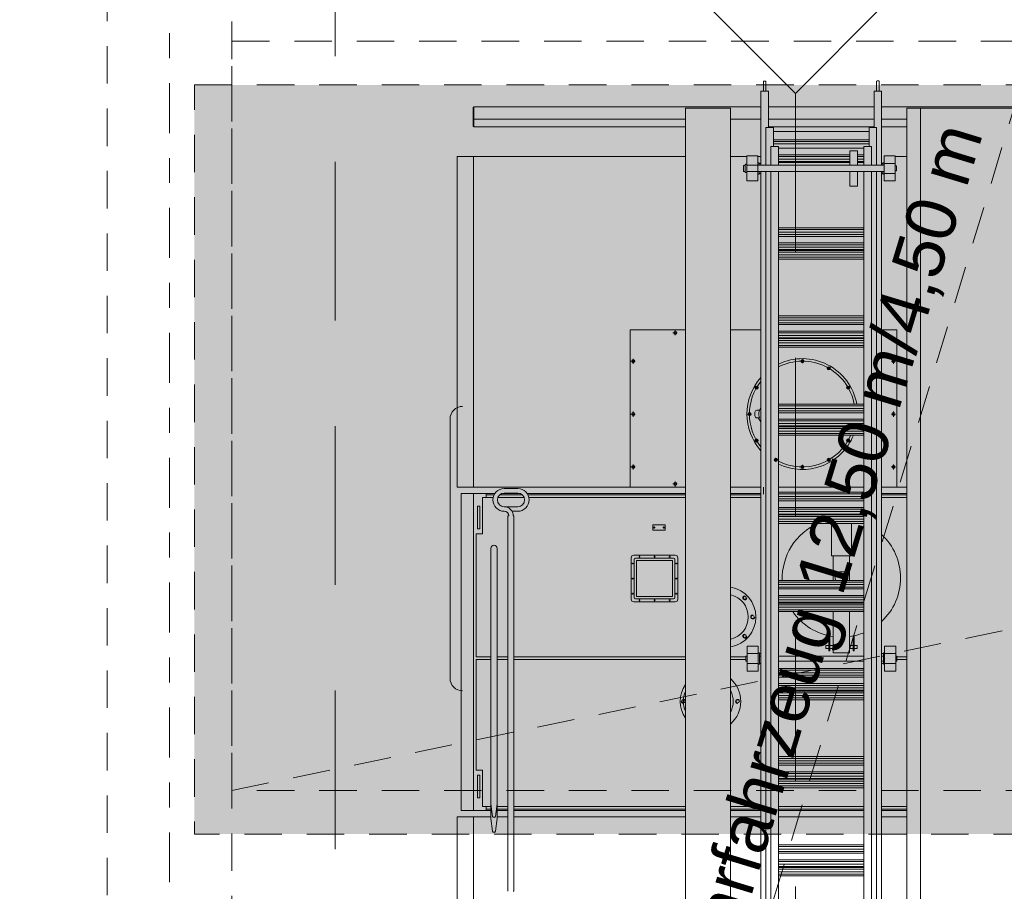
# Model space of a CAD drawing. Header units: metres. Extents: x -167 to 262, y -186 to 508.
# Tile 87 of 207: x 22.15 to 26.09, y 34.36 to 37.85. Entities that reach past the tile are written whole.
import ezdxf
from ezdxf.enums import TextEntityAlignment as Align

# ---------------------------------------------------------------- set-up
doc = ezdxf.new("R2010")
doc.units = ezdxf.units.M
doc.header["$MEASUREMENT"] = 0
for name, pattern in [('Raster', [0.4, 0.2, -0.1, 0, -0.1]), ('Strichlinie eng', [0.23, 0.15, -0.08]), ('Strichlinie weit', [1.058333, 0.635, -0.423333]), ('Untersicht', [0.2, 0.15, -0.05]), ('Öffnungslinie Tür Fenster', [0.23, 0.15, -0.08])]:
    doc.linetypes.add(name, pattern=pattern)
for name, color, linetype in [('30 Dachaufbau', 7, 'Continuous'), ('30 Dachfenster', 7, 'Continuous'), ('60 Auffüllung', 7, 'Continuous'), ('70 Kanal', 7, 'Continuous'), ('80 Raum', 7, 'Continuous'), ('90 Achsraster', 7, 'Continuous'), ('94 Genehmigungsplanung Bemaßung', 7, 'Continuous')]:
    doc.layers.add(name, color=color, linetype=linetype)
doc.styles.add('ERSTELLTER_STIL_1', font='arial.ttf')
doc.styles.add('ERSTELLTER_STIL_2', font='arial.ttf')
doc.dimstyles.new('ERSTELLTER_STIL__1', dxfattribs={"dimtxt": 0.25, "dimasz": 0.19, "dimexe": 0.18, "dimexo": 0.1, "dimgap": 0, "dimtad": 1, "dimtih": 1, "dimtoh": 1, "dimzin": 0, "dimdsep": 46, "dimtxsty": 'ERSTELLTER_STIL_1', "dimblk": 'ARROWHEAD_6', "dimblk1": 'ARROWHEAD_6', "dimblk2": 'ARROWHEAD_6', "dimcen": 0.09, "dimclrd": 7, "dimclre": 7, "dimclrt": 7, "dimazin": 0, "dimtfac": 1, "dimtdec": 4, "dimtmove": 0, "dimatfit": 3, "dimfxl": 1, "dimtolj": 1, "dimtzin": 0, "dimarcsym": 0})
doc.dimstyles.new('ERSTELLTER_STIL__2', dxfattribs={"dimtxt": 0.25, "dimasz": 0.19, "dimexe": 0.18, "dimexo": 0.1, "dimgap": 0, "dimtad": 1, "dimzin": 0, "dimdsep": 46, "dimtxsty": 'ERSTELLTER_STIL_1', "dimblk": 'ARROWHEAD_6', "dimblk1": 'ARROWHEAD_6', "dimblk2": 'ARROWHEAD_6', "dimcen": 0.09, "dimclrd": 7, "dimclre": 7, "dimclrt": 7, "dimazin": 0, "dimtfac": 1, "dimtdec": 4, "dimtmove": 0, "dimatfit": 3, "dimfxl": 1, "dimtolj": 1, "dimtzin": 0, "dimarcsym": 0})

# ---------------------------------------------------------------- blocks, each defined once
blk = doc.blocks.new('Standard-Rastermarker_137')
at = {"layer": '90 Achsraster', "color": 14, "linetype": 'Raster', "lineweight": 18, "true_color": 0xa80000}
blk.add_line((1, 0), (24.7309, 0), dxfattribs=at)
at = {"layer": '90 Achsraster', "color": 14, "lineweight": 18, "true_color": 0xa80000, "style": 'ERSTELLTER_STIL_2'}
for tag, p in [('AC_MarkerText_1_0', (-0.5686, -0.0686)), ('AC_MarkerText_1_1', (25.8623, -0.0686))]:
    blk.add_attdef(tag, text='', height=0.3, rotation=90, dxfattribs=at).set_placement(p, align=Align.TOP_CENTER)
blk = doc.blocks.new('*D474', base_point=(27236.1321, 33357.279))
at = {"layer": '94 Genehmigungsplanung Bemaßung', "color": 7, "linetype": 'Continuous', "lineweight": 13}
for p, q in [((17.6611, 45.7456), (17.6611, 46.1206)), ((17.7611, 46.0331), (17.5611, 45.8331)), ((38.1011, 46.0331), (37.9011, 45.8331)), ((17.5111, 45.9331), (17.6611, 45.9331)), ((17.6611, 45.9331), (38.0011, 45.9331))]:
    blk.add_line(p, q, dxfattribs=at)
at = {"layer": '94 Genehmigungsplanung Bemaßung', "color": 7, "lineweight": 13, "char_height": 0.25, "attachment_point": 7, "style": 'ERSTELLTER_STIL_1'}
for s, insert in [('\\A1;{\\pql;\\fArial|b0|i0|c0|p0;\\W1.000000;20,34}', (27.2114, 45.9831)), ('\\A1;{\\pql;\\fArial|b0|i0|c0|p0;\\W1.000000;24}', (37.5197, 45.9831))]:
    blk.add_mtext(s, dxfattribs=dict(at, insert=insert))
blk = doc.blocks.new('ARROWHEAD_6')
at = {"color": 0, "linetype": 'Continuous', "lineweight": 0}
for p, q in [((-0.5, -0.5), (0.5, 0.5)), ((0, 0), (-1, 0))]:
    blk.add_line(p, q, dxfattribs=at)
blk = doc.blocks.new('*D475', base_point=(27236.1321, 33357.279))
at = {"layer": '94 Genehmigungsplanung Bemaßung', "color": 7, "linetype": 'Continuous', "lineweight": 13}
for p, q in [((38.0011, 45.7456), (38.0011, 46.1206)), ((38.2411, 45.7456), (38.2411, 46.1206)), ((38.1011, 46.0331), (37.9011, 45.8331)), ((38.3411, 46.0331), (38.1411, 45.8331)), ((17.6611, 45.9331), (38.0011, 45.9331)), ((38.0011, 45.9331), (38.2411, 45.9331))]:
    blk.add_line(p, q, dxfattribs=at)
blk = doc.blocks.new('*D503', base_point=(27236.1321, 33357.279))
at = {"layer": '94 Genehmigungsplanung Bemaßung', "color": 7, "linetype": 'Continuous', "lineweight": 13}
for p, q in [((17.6611, 26.1165), (17.6611, 26.4915)), ((38.0011, 26.1165), (38.0011, 26.4915)), ((17.7611, 26.404), (17.5611, 26.204)), ((38.1011, 26.404), (37.9011, 26.204)), ((17.6611, 26.304), (38.0011, 26.304))]:
    blk.add_line(p, q, dxfattribs=at)
at = {"layer": '94 Genehmigungsplanung Bemaßung', "color": 7, "lineweight": 13, "char_height": 0.25, "attachment_point": 7, "style": 'ERSTELLTER_STIL_1'}
for s, insert in [('\\A1;{\\pql;\\fArial|b0|i0|c0|p0;\\W1.000000;20,34}', (27.2114, 26.354)), ('\\A1;{\\pql;\\fArial|b0|i0|c0|p0;\\W1.000000;24}', (37.5197, 26.354))]:
    blk.add_mtext(s, dxfattribs=dict(at, insert=insert))
blk = doc.blocks.new('*D512', base_point=(27236.1321, 33357.279))
at = {"layer": '94 Genehmigungsplanung Bemaßung', "color": 7, "linetype": 'Continuous', "lineweight": 13}
for p, q in [((15.4411, 43.7797), (15.6411, 43.5797)), ((15.7286, 43.6797), (15.3536, 43.6797)), ((15.5411, 28.8197), (15.5411, 43.6797)), ((15.4411, 28.9197), (15.6411, 28.7197)), ((15.7286, 28.8197), (15.3536, 28.8197))]:
    blk.add_line(p, q, dxfattribs=at)
at = {"layer": '94 Genehmigungsplanung Bemaßung', "color": 7, "lineweight": 13, "char_height": 0.25, "attachment_point": 7, "rotation": 90, "style": 'ERSTELLTER_STIL_1'}
for s, insert in [('\\A1;{\\pql;\\fArial|b0|i0|c0|p0;\\W1.000000;32}', (15.4911, 43.1983)), ('\\A1;{\\pql;\\fArial|b0|i0|c0|p0;\\W1.000000;14,86}', (15.4911, 35.63))]:
    blk.add_mtext(s, dxfattribs=dict(at, insert=insert))
blk = doc.blocks.new('*D562', base_point=(27236.1321, 33357.279))
at = {"layer": '94 Genehmigungsplanung Bemaßung', "color": 7, "linetype": 'Continuous', "lineweight": 13}
for p, q in [((26.8146, 40.8397), (26.8146, 40.9897)), ((26.9146, 40.7397), (26.7146, 40.9397)), ((27.0021, 40.8397), (26.6271, 40.8397)), ((26.8146, 28.3397), (26.8146, 40.8397)), ((26.7146, 28.4397), (26.9146, 28.2397)), ((27.0021, 28.3397), (26.6271, 28.3397)), ((26.8146, 28.1897), (26.8146, 28.3397))]:
    blk.add_line(p, q, dxfattribs=at)
at = {"layer": '94 Genehmigungsplanung Bemaßung', "color": 7, "lineweight": 13, "insert": (26.7646, 34.1607), "char_height": 0.25, "attachment_point": 7, "rotation": 90, "style": 'ERSTELLTER_STIL_1'}
blk.add_mtext('\\A1;{\\pql;\\fArial|b0|i0|c0|p0;\\W1.000000;12,50}', dxfattribs=at)

msp = doc.modelspace()

# ---------------------------------------------------------------- hatches: boundary and pattern name
at = {"layer": '30 Dachaufbau', "linetype": 'Continuous', "lineweight": 0, "true_color": 0x7f7f7f}
msp.add_hatch(color=8, dxfattribs=at).paths.add_polyline_path([(22.8511, 37.5845), (37.6511, 37.5845), (37.6511, 34.5845), (22.8511, 34.5845)])
at = {"layer": '60 Auffüllung', "linetype": 'Continuous', "lineweight": 18, "true_color": 0xefefef}
h = msp.add_hatch(dxfattribs=at)
h.set_pattern_fill('Erde_1_0001', style=0, pattern_type=2)
h.set_pattern_definition([(0, (27236.1321, 33357.27905), (0, 0.779422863), [0.04875, -0.40125]), (0, (27236.3571, 33357.66876), (0, 0.779422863), [0.04875, -0.40125]), (60, (27236.1321, 33357.27905), (-0.675, 0.389711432), [0.04875, -0.40125]), (60, (27236.5821, 33357.27905), (-0.675, 0.389711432), [0.04875, -0.40125]), (120, (27236.18084, 33357.27905), (0.675, 0.389711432), [0.04875, -0.40125]), (120, (27236.63084, 33357.27905), (0.675, 0.389711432), [0.04875, -0.40125]), (0, (27236.1321, 33357.35405), (0, 0.15), [0, -0.15, 0, -0.225]), (45, (27236.2071, 33357.35405), (-0.1060660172, 0.1060660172), [0, -0.1125, 0, -0.1875])])
h.paths.add_polyline_path([(2.3366, 24.8593), (2.3419, 13.496, 0.033836), (8.8613, 14.0911, 0.026308), (13.8582, 15.1616, -0.024635), (17.3411, 16.2775), (17.3411, 24.6258), (15.3411, 24.6258), (15.3411, 30.4887), (17.3411, 30.4887), (17.3411, 43.9997), (58.1625, 43.9997), (58.1625, 45.7494), (101.6632, 45.7486), (101.6702, 49.0078), (2.342, 49.0078)])
h.paths.add_polyline_path([(9.5982, 27.1903), (4.651, 27.1903), (4.651, 42.9257), (4.651, 43.8257), (9.5982, 43.8257), (9.5982, 42.9257)], flags=0)
h.paths.add_polyline_path([(14.4618, 25.704, -0.414214), (13.8618, 26.304, -0.414214), (14.4618, 26.904, -0.414214), (15.0618, 26.304, -0.414214)], flags=0)

# ---------------------------------------------------------------- linework, layer by layer
at = {"color": 7, "linetype": 'Continuous', "lineweight": 13}
for p, q in [((25.1297, 37.5995), (25.1297, 37.5594)), ((25.1398, 37.5995), (25.1297, 37.5995)), ((25.1398, 37.5995), (25.1398, 37.5594)), ((25.5827, 37.5995), (25.5827, 37.5594)), ((25.5837, 37.6003), (25.5935, 37.6003)), ((25.5935, 37.5995), (25.5935, 37.5594)), ((25.1193, 37.5594), (25.1193, 37.4162)), ((25.1495, 37.5594), (25.1193, 37.5594)), ((25.1495, 37.4133), (25.1495, 37.5594)), ((25.6032, 37.5594), (25.573, 37.5594)), ((25.573, 37.5594), (25.6032, 37.5594)), ((25.573, 37.4133), (25.573, 37.5594)), ((25.6032, 37.5594), (25.6032, 37.2626)), ((25.6032, 37.2626), (25.6032, 37.5594)), ((23.9673, 37.4182), (23.9673, 37.4949)), ((23.9703, 37.4949), (23.9673, 37.4949)), ((25.1193, 37.4969), (23.9703, 37.4969)), ((23.9703, 37.4162), (23.9703, 37.4969)), ((23.9703, 37.4485), (23.9703, 37.4949)), ((24.8172, 37.4914), (24.8172, 33.2639)), ((24.8172, 37.4914), (24.9986, 37.4914)), ((24.9986, 37.4914), (24.9986, 33.2639)), ((25.1495, 37.4969), (25.573, 37.4969)), ((25.6032, 37.4969), (26.2891, 37.4969)), ((25.704, 37.4914), (25.704, 33.2639)), ((25.704, 37.4914), (26.1846, 37.4914)), ((25.7585, 37.4914), (25.7585, 33.2639)), ((23.9703, 37.4182), (23.9703, 37.4485)), ((24.8172, 37.4465), (23.9703, 37.4465)), ((25.1193, 37.4465), (24.9986, 37.4465)), ((25.573, 37.4465), (25.1495, 37.4465)), ((25.4422, 37.4465), (25.573, 37.4465)), ((25.704, 37.4465), (25.6032, 37.4465)), ((25.6032, 37.4465), (25.704, 37.4465)), ((23.9703, 37.4182), (23.9673, 37.4182)), ((24.8172, 37.4162), (23.9703, 37.4162)), ((24.7481, 37.4162), (24.6776, 37.4162)), ((25.1196, 37.4162), (25.1193, 37.4162)), ((25.1193, 37.4162), (25.1193, 37.2626)), ((25.1395, 37.4133), (25.1596, 37.4133)), ((25.1395, 37.4133), (25.1395, 37.2626)), ((25.1395, 37.4133), (25.1697, 37.4133)), ((25.573, 37.4162), (25.1495, 37.4162)), ((25.1697, 37.4133), (25.1697, 37.3376)), ((25.1697, 37.3979), (25.5528, 37.3979)), ((25.4422, 37.4162), (25.573, 37.4162)), ((25.5113, 37.4162), (25.573, 37.4162)), ((25.5629, 37.4133), (25.5528, 37.4133)), ((25.5528, 37.4133), (25.5528, 37.3376)), ((25.583, 37.4133), (25.5629, 37.4133)), ((25.583, 37.4133), (25.583, 37.2626)), ((25.704, 37.4162), (25.6032, 37.4162)), ((25.6032, 37.4162), (25.704, 37.4162)), ((25.1697, 37.3649), (25.5528, 37.3649)), ((25.1697, 37.3578), (25.5528, 37.3578)), ((25.1697, 37.3478), (25.5528, 37.3478)), ((25.1596, 37.3376), (25.1596, 37.2626)), ((25.1596, 37.3376), (25.1899, 37.3376)), ((25.1899, 37.3376), (25.1899, 37.2626)), ((25.1899, 37.3306), (25.5326, 37.3306)), ((25.4765, 37.3205), (25.4765, 37.2626)), ((25.4765, 37.3205), (25.5068, 37.3205)), ((25.5068, 37.3205), (25.5068, 37.2626)), ((25.5629, 37.3376), (25.5326, 37.3376)), ((25.5326, 37.3376), (25.5629, 37.3376)), ((25.5629, 37.3376), (25.5326, 37.3376)), ((25.5326, 37.3376), (25.5326, 37.2626)), ((25.5629, 37.3376), (25.5629, 37.2626)), ((23.9028, 37.2978), (24.8172, 37.2978)), ((23.9028, 35.9741), (23.9028, 37.2978)), ((23.9683, 35.9741), (23.9683, 37.2978)), ((24.9986, 37.2978), (25.0632, 37.2978)), ((24.9986, 37.2978), (25.0632, 37.2978)), ((25.0632, 37.2666), (25.0588, 37.2666)), ((25.0632, 37.3004), (25.0632, 37.2702)), ((25.0632, 37.3004), (25.1075, 37.3004)), ((25.0632, 37.2298), (25.0632, 37.2702)), ((25.1075, 37.3004), (25.1075, 37.2626)), ((25.1075, 37.2978), (25.1193, 37.2978)), ((25.1075, 37.2727), (25.1126, 37.2727)), ((25.1126, 37.2727), (25.1126, 37.2626)), ((25.1126, 37.2702), (25.1193, 37.2702)), ((25.1899, 37.3044), (25.4765, 37.3044)), ((25.1899, 37.2973), (25.4765, 37.2973)), ((25.4765, 37.2872), (25.1899, 37.2872)), ((25.1899, 37.2776), (25.4765, 37.2776)), ((25.1899, 37.2741), (25.4765, 37.2741)), ((25.5068, 37.3044), (25.5326, 37.3044)), ((25.5068, 37.2973), (25.5326, 37.2973)), ((25.5326, 37.2872), (25.5068, 37.2872)), ((25.5068, 37.2776), (25.5326, 37.2776)), ((25.5068, 37.2741), (25.5326, 37.2741)), ((25.6032, 37.2702), (25.6086, 37.2702)), ((25.6136, 37.2727), (25.6086, 37.2727)), ((25.6086, 37.2727), (25.6086, 37.2626)), ((25.6136, 37.3004), (25.6136, 37.2626)), ((25.6136, 37.3004), (25.658, 37.3004)), ((25.6136, 37.2702), (25.6177, 37.2702)), ((25.6177, 37.2702), (25.658, 37.2702)), ((25.658, 37.3004), (25.658, 37.2702)), ((25.658, 37.2978), (25.704, 37.2978)), ((25.658, 37.2702), (25.658, 37.2298)), ((25.0503, 37.2379), (25.0503, 37.2621)), ((25.0503, 37.2621), (25.0573, 37.2621)), ((25.0573, 37.2379), (25.0503, 37.2379)), ((25.0573, 37.2651), (25.0573, 37.25)), ((25.0573, 37.25), (25.0573, 37.2349)), ((25.0632, 37.2334), (25.0588, 37.2334)), ((25.0632, 37.2651), (25.0632, 37.2349)), ((25.1035, 37.2626), (25.0632, 37.2626)), ((25.1035, 37.2374), (25.0632, 37.2374)), ((25.0632, 37.2298), (25.0632, 37.1996)), ((25.1035, 37.2626), (25.6136, 37.2626)), ((25.1035, 37.2374), (25.6136, 37.2374)), ((25.1075, 37.1996), (25.1075, 37.2626)), ((25.1075, 37.2273), (25.1126, 37.2273)), ((25.1126, 37.2374), (25.1126, 37.2273)), ((25.1126, 37.2298), (25.1193, 37.2298)), ((25.1193, 37.2374), (25.1193, 36.2628)), ((25.1395, 37.2374), (25.1395, 36.2705)), ((25.1596, 37.2374), (25.1596, 36.2763)), ((25.1899, 37.2374), (25.1899, 36.2829)), ((25.4765, 37.1795), (25.4765, 37.2374)), ((25.5068, 37.1795), (25.5068, 37.2374)), ((25.5326, 37.2374), (25.5326, 36.2812)), ((25.5629, 37.2374), (25.5629, 36.2739)), ((25.583, 37.2374), (25.583, 36.2674)), ((25.6032, 37.2374), (25.6032, 36.2583)), ((25.6032, 36.2583), (25.6032, 37.2374)), ((25.6032, 37.2298), (25.6086, 37.2298)), ((25.6086, 37.2374), (25.6086, 37.2273)), ((25.6136, 37.2273), (25.6086, 37.2273)), ((25.6136, 37.2626), (25.6136, 37.1996)), ((25.6136, 37.2298), (25.6177, 37.2298)), ((25.6177, 37.2298), (25.658, 37.2298)), ((25.658, 37.2601), (25.663, 37.2601)), ((25.658, 37.2399), (25.663, 37.2399)), ((25.658, 37.1996), (25.658, 37.2298)), ((25.663, 37.2601), (25.663, 37.2399)), ((25.0632, 37.1996), (25.1075, 37.1996)), ((25.6136, 37.1996), (25.658, 37.1996)), ((25.4765, 37.1795), (25.5068, 37.1795)), ((25.1899, 37.012), (25.5326, 37.012)), ((25.1899, 37.0049), (25.5326, 37.0049)), ((25.1899, 36.9949), (25.5326, 36.9949)), ((25.1899, 36.9852), (25.5326, 36.9852)), ((25.1899, 36.9777), (25.5326, 36.9777)), ((25.1899, 36.9515), (25.5326, 36.9515)), ((25.1899, 36.9445), (25.5326, 36.9445)), ((25.5326, 36.9344), (25.1899, 36.9344)), ((25.1899, 36.9247), (25.5326, 36.9247)), ((25.1899, 36.9213), (25.5326, 36.9213)), ((25.1899, 36.9142), (25.5326, 36.9142)), ((25.5326, 36.9041), (25.1899, 36.9041)), ((25.1899, 36.8945), (25.5326, 36.8945)), ((25.1899, 36.887), (25.5326, 36.887)), ((25.1899, 36.6592), (25.5326, 36.6592)), ((25.1899, 36.6521), (25.5326, 36.6521)), ((25.1899, 36.6421), (25.5326, 36.6421)), ((24.8172, 36.6042), (24.5959, 36.6042)), ((24.5959, 35.9741), (24.5959, 36.6042)), ((24.7769, 36.6021), (24.7769, 36.5817)), ((25.1193, 36.6042), (24.9986, 36.6042)), ((25.1899, 36.6323), (25.5326, 36.6323)), ((25.1899, 36.6249), (25.5326, 36.6249)), ((25.1899, 36.5987), (25.5326, 36.5987)), ((25.6635, 36.6042), (25.6032, 36.6042)), ((25.6635, 35.9741), (25.6635, 36.6042)), ((24.784, 36.5916), (24.7674, 36.5916)), ((25.1899, 36.5916), (25.5326, 36.5916)), ((25.5326, 36.5815), (25.1899, 36.5815)), ((25.1899, 36.5719), (25.5326, 36.5719)), ((25.1899, 36.5684), (25.5326, 36.5684)), ((25.1899, 36.5614), (25.5326, 36.5614)), ((25.4897, 36.5916), (25.4731, 36.5916)), ((25.5326, 36.5513), (25.1899, 36.5513)), ((25.1899, 36.5416), (25.5326, 36.5416)), ((25.1899, 36.5341), (25.5326, 36.5341)), ((25.5629, 36.5185), (25.5629, 36.3912)), ((24.6156, 36.4782), (24.599, 36.4782)), ((24.6085, 36.4676), (24.6085, 36.488)), ((25.2806, 36.4811), (25.2857, 36.484)), ((25.2806, 36.4782), (25.2806, 36.4811)), ((25.2806, 36.4782), (25.2806, 36.4753)), ((25.2857, 36.4722), (25.2857, 36.4841)), ((25.2857, 36.484), (25.2907, 36.4811)), ((25.2857, 36.4697), (25.2857, 36.4816)), ((25.2907, 36.4811), (25.2907, 36.4782)), ((25.2907, 36.4753), (25.2907, 36.4782)), ((25.6581, 36.4782), (25.6415, 36.4782)), ((25.6509, 36.4676), (25.6509, 36.488)), ((25.2806, 36.4753), (25.2857, 36.4723)), ((25.2857, 36.4723), (25.2907, 36.4753)), ((25.3871, 36.4523), (25.3857, 36.4498)), ((25.3857, 36.4498), (25.3886, 36.4448)), ((25.3871, 36.4523), (25.3886, 36.4548)), ((25.3885, 36.4446), (25.3945, 36.4549)), ((25.3886, 36.4548), (25.3944, 36.4548)), ((25.3886, 36.4448), (25.3944, 36.4448)), ((25.3944, 36.4548), (25.3973, 36.4498)), ((25.3944, 36.4448), (25.3959, 36.4473)), ((25.3973, 36.4498), (25.3959, 36.4473)), ((25.1075, 36.3693), (25.0972, 36.3753)), ((25.0973, 36.3752), (25.1023, 36.3781)), ((25.0973, 36.3694), (25.0973, 36.3752)), ((25.0998, 36.3679), (25.0973, 36.3694)), ((25.0998, 36.3679), (25.1023, 36.3665)), ((25.1023, 36.3781), (25.1048, 36.3767)), ((25.1023, 36.3665), (25.1074, 36.3694)), ((25.1074, 36.3752), (25.1048, 36.3767)), ((25.1074, 36.3694), (25.1074, 36.3752)), ((25.4639, 36.3693), (25.4742, 36.3753)), ((25.4665, 36.3767), (25.464, 36.3752)), ((25.464, 36.3752), (25.464, 36.3694)), ((25.464, 36.3694), (25.469, 36.3665)), ((25.4665, 36.3767), (25.469, 36.3781)), ((25.469, 36.3781), (25.474, 36.3752)), ((25.469, 36.3665), (25.4715, 36.3679)), ((25.474, 36.3694), (25.4715, 36.3679)), ((25.474, 36.3752), (25.474, 36.3694)), ((25.1135, 36.2816), (25.1039, 36.2816)), ((25.1899, 36.3063), (25.5326, 36.3063)), ((25.1899, 36.3063), (25.5326, 36.3063)), ((25.1899, 36.2992), (25.5326, 36.2992)), ((25.1899, 36.2992), (25.5326, 36.2992)), ((25.1899, 36.2892), (25.2315, 36.2892)), ((25.1899, 36.2892), (25.5326, 36.2892)), ((25.1899, 36.2829), (25.1899, 33.8702)), ((25.4822, 36.2892), (25.5326, 36.2892)), ((25.5326, 36.2892), (25.5326, 33.8702)), ((23.8746, 35.2084), (23.8746, 36.2468)), ((24.6156, 36.2665), (24.599, 36.2665)), ((24.6085, 36.2559), (24.6085, 36.2763)), ((25.0799, 36.2665), (25.068, 36.2665)), ((25.0681, 36.2665), (25.071, 36.2715)), ((25.071, 36.2614), (25.0681, 36.2665)), ((25.0824, 36.2665), (25.0705, 36.2665)), ((25.071, 36.2715), (25.0739, 36.2715)), ((25.0739, 36.2614), (25.071, 36.2614)), ((25.0769, 36.2715), (25.0739, 36.2715)), ((25.0739, 36.2614), (25.0769, 36.2614)), ((25.0798, 36.2665), (25.0769, 36.2715)), ((25.0769, 36.2614), (25.0798, 36.2665)), ((25.0959, 36.2735), (25.0959, 36.2594)), ((25.1135, 36.2513), (25.1039, 36.2513)), ((25.1193, 36.2628), (25.1193, 33.8702)), ((25.1395, 36.272), (25.1395, 33.8702)), ((25.1596, 36.2763), (25.1596, 35.9489)), ((25.1899, 36.2795), (25.5326, 36.2795)), ((25.1899, 36.272), (25.5326, 36.272)), ((25.1899, 36.2458), (25.5326, 36.2458)), ((25.5629, 36.2739), (25.5629, 33.8702)), ((25.583, 36.272), (25.583, 33.8702)), ((25.6032, 36.2583), (25.6032, 33.8702)), ((25.6581, 36.2665), (25.6415, 36.2665)), ((25.6509, 36.2559), (25.6509, 36.2763)), ((25.1899, 36.2388), (25.5326, 36.2388)), ((25.5326, 36.2287), (25.1899, 36.2287)), ((25.1899, 36.219), (25.5326, 36.219)), ((25.1899, 36.2156), (25.5326, 36.2156)), ((25.1899, 36.2085), (25.5326, 36.2085)), ((25.6032, 33.8702), (25.6032, 36.2122)), ((25.1075, 36.1636), (25.0972, 36.1576)), ((25.0973, 36.1635), (25.0998, 36.165)), ((25.0973, 36.1577), (25.0973, 36.1635)), ((25.1023, 36.1664), (25.0998, 36.165)), ((25.1074, 36.1635), (25.1023, 36.1664)), ((25.1074, 36.1577), (25.1074, 36.1635)), ((25.5326, 36.1984), (25.1899, 36.1984)), ((25.1899, 36.1888), (25.5326, 36.1888)), ((25.1899, 36.1813), (25.2308, 36.1813)), ((25.1899, 36.1813), (25.5326, 36.1813)), ((25.4639, 36.1636), (25.4742, 36.1576)), ((25.469, 36.1664), (25.464, 36.1635)), ((25.464, 36.1635), (25.464, 36.1577)), ((25.4715, 36.165), (25.469, 36.1664)), ((25.4715, 36.165), (25.474, 36.1635)), ((25.474, 36.1635), (25.474, 36.1577)), ((25.4828, 36.1813), (25.5326, 36.1813)), ((25.1023, 36.1548), (25.0973, 36.1577)), ((25.1048, 36.1562), (25.1023, 36.1548)), ((25.1048, 36.1562), (25.1074, 36.1577)), ((25.464, 36.1577), (25.4665, 36.1562)), ((25.469, 36.1548), (25.4665, 36.1562)), ((25.474, 36.1577), (25.469, 36.1548)), ((25.174, 36.0831), (25.1754, 36.0856)), ((25.1769, 36.0781), (25.174, 36.0831)), ((25.1769, 36.0881), (25.1754, 36.0856)), ((25.1828, 36.0883), (25.1768, 36.078)), ((25.1827, 36.0881), (25.1769, 36.0881)), ((25.1856, 36.0831), (25.1827, 36.0881)), ((25.1842, 36.0806), (25.1856, 36.0831)), ((25.3886, 36.0881), (25.3857, 36.0831)), ((25.3857, 36.0831), (25.3871, 36.0806)), ((25.3885, 36.0883), (25.3945, 36.078)), ((25.3944, 36.0881), (25.3886, 36.0881)), ((25.3959, 36.0856), (25.3944, 36.0881)), ((25.3973, 36.0831), (25.3944, 36.0781)), ((25.3959, 36.0856), (25.3973, 36.0831)), ((24.6156, 36.0551), (24.599, 36.0551)), ((24.6085, 36.0445), (24.6085, 36.0649)), ((25.1827, 36.0781), (25.1769, 36.0781)), ((25.1842, 36.0806), (25.1827, 36.0781)), ((25.2917, 36.0547), (25.2796, 36.0547)), ((25.2857, 36.0606), (25.2806, 36.0576)), ((25.2806, 36.0576), (25.2806, 36.0547)), ((25.2806, 36.0518), (25.2806, 36.0547)), ((25.2857, 36.0489), (25.2806, 36.0518)), ((25.2857, 36.0632), (25.2857, 36.0513)), ((25.2857, 36.0612), (25.2857, 36.0482)), ((25.2857, 36.0607), (25.2857, 36.0488)), ((25.2907, 36.0576), (25.2857, 36.0606)), ((25.2907, 36.0518), (25.2857, 36.0489)), ((25.2907, 36.0547), (25.2907, 36.0576)), ((25.2907, 36.0547), (25.2907, 36.0518)), ((25.3886, 36.0781), (25.3871, 36.0806)), ((25.3944, 36.0781), (25.3886, 36.0781)), ((25.6581, 36.0551), (25.6415, 36.0551)), ((25.6509, 36.0445), (25.6509, 36.0649)), ((23.9028, 35.9741), (24.8172, 35.9741)), ((24.0916, 35.968), (24.146, 35.968)), ((24.8172, 35.9741), (24.5959, 35.9741)), ((24.8172, 35.9741), (24.5959, 35.9741)), ((24.784, 35.9867), (24.7674, 35.9867)), ((24.7769, 35.9762), (24.7769, 35.9965)), ((25.1193, 35.9741), (24.9986, 35.9741)), ((24.9986, 35.9741), (25.1193, 35.9741)), ((25.1193, 35.9741), (24.9986, 35.9741)), ((25.1297, 35.9741), (25.1297, 35.9453)), ((25.5326, 35.9741), (25.1899, 35.9741)), ((25.1899, 35.9741), (25.5326, 35.9741)), ((25.5326, 35.9741), (25.1899, 35.9741)), ((25.6635, 35.9741), (25.6032, 35.9741)), ((25.6032, 35.9741), (25.704, 35.9741)), ((25.6635, 35.9741), (25.6032, 35.9741)), ((23.9189, 34.6786), (23.9189, 35.9489)), ((23.9189, 35.9489), (24.0545, 35.9489)), ((23.9693, 35.9489), (23.9693, 34.6786)), ((24.0046, 35.7866), (24.0046, 35.9328)), ((24.0046, 35.9328), (24.0473, 35.9328)), ((24.0197, 35.9328), (24.0197, 35.9489)), ((24.0197, 35.9428), (24.0509, 35.9428)), ((24.0663, 35.9328), (24.1713, 35.9328)), ((24.0733, 35.9428), (24.1643, 35.9428)), ((24.0842, 35.9489), (24.1533, 35.9489)), ((24.0916, 35.9499), (24.146, 35.9499)), ((24.183, 35.9489), (24.8172, 35.9489)), ((24.1866, 35.9428), (24.8172, 35.9428)), ((24.1902, 35.9328), (24.8172, 35.9328)), ((24.9986, 35.9489), (25.1193, 35.9489)), ((24.9986, 35.9428), (25.1193, 35.9428)), ((24.9986, 35.9328), (25.1196, 35.9328)), ((25.1596, 35.9489), (25.1596, 33.8702)), ((25.1899, 35.9535), (25.5326, 35.9535)), ((25.1899, 35.9464), (25.5326, 35.9464)), ((25.1899, 35.9364), (25.5326, 35.9364)), ((25.1899, 35.9266), (25.5326, 35.9266)), ((25.6032, 35.9489), (25.704, 35.9489)), ((25.6032, 35.9428), (25.704, 35.9428)), ((25.6032, 35.9328), (25.704, 35.9328)), ((24.146, 35.8954), (24.0916, 35.8954)), ((24.146, 35.8954), (24.1106, 35.8954)), ((25.1899, 35.9192), (25.5326, 35.9192)), ((25.1899, 35.893), (25.5326, 35.893)), ((25.1899, 35.8859), (25.5326, 35.8859)), ((25.4886, 35.8929), (25.4826, 35.8929)), ((25.5052, 35.8929), (25.4926, 35.8929)), ((24.1097, 35.8592), (24.1068, 35.8592)), ((24.1068, 35.1977), (24.1068, 35.8592)), ((24.146, 35.8773), (24.123, 35.8773)), ((24.1279, 35.8592), (24.1304, 35.8592)), ((24.1304, 35.2015), (24.1304, 35.8592)), ((25.5326, 35.8758), (25.1899, 35.8758)), ((25.1899, 35.8662), (25.5326, 35.8662)), ((25.1899, 35.8627), (25.5326, 35.8627)), ((25.1899, 35.8557), (25.5326, 35.8557)), ((24.6865, 35.8223), (24.6865, 35.8072)), ((24.6865, 35.8223), (24.6865, 35.8021)), ((24.7369, 35.8223), (24.6865, 35.8223)), ((24.7369, 35.8223), (24.6865, 35.8223)), ((24.6966, 35.8122), (24.6885, 35.8122)), ((24.6925, 35.8162), (24.6925, 35.8082)), ((24.7349, 35.8122), (24.7268, 35.8122)), ((24.7308, 35.8162), (24.7308, 35.8082)), ((24.7369, 35.8072), (24.7369, 35.8223)), ((24.7369, 35.8021), (24.7369, 35.8223)), ((25.5326, 35.8456), (25.1899, 35.8456)), ((25.1899, 35.8359), (25.5326, 35.8359)), ((25.1899, 35.8284), (25.4019, 35.8284)), ((25.4019, 35.8284), (25.4019, 35.6984)), ((25.4019, 35.8284), (25.5326, 35.8284)), ((25.4826, 35.8284), (25.4826, 35.6984)), ((24.0046, 35.7866), (23.9794, 35.7866)), ((23.9794, 35.7866), (23.9794, 35.2938)), ((24.7369, 35.8021), (24.6865, 35.8021)), ((24.0379, 35.7287), (24.0379, 35.513)), ((24.0633, 35.7287), (24.0633, 35.5129)), ((24.6171, 35.6897), (24.7703, 35.6897)), ((24.6307, 35.6952), (24.6367, 35.6952)), ((24.6337, 35.6922), (24.6337, 35.6983)), ((24.6911, 35.6952), (24.6972, 35.6952)), ((24.6942, 35.6922), (24.6942, 35.6983)), ((24.7516, 35.6952), (24.7577, 35.6952)), ((24.7547, 35.6922), (24.7547, 35.6983)), ((25.4019, 35.6984), (25.4826, 35.6984)), ((25.4095, 35.6984), (25.4095, 35.6006)), ((25.475, 35.6984), (25.475, 35.6006)), ((24.6095, 35.668), (24.6034, 35.668)), ((24.6065, 35.6711), (24.6065, 35.665)), ((24.612, 35.5314), (24.612, 35.6847)), ((24.6211, 35.5355), (24.6211, 35.6806)), ((24.6211, 35.6806), (24.7663, 35.6806)), ((24.7663, 35.6806), (24.7663, 35.5355)), ((24.7753, 35.6847), (24.7753, 35.5314)), ((24.7778, 35.668), (24.7839, 35.668)), ((24.7809, 35.6711), (24.7809, 35.665)), ((24.6065, 35.6106), (24.6065, 35.6045)), ((24.7809, 35.6106), (24.7809, 35.6045)), ((24.6095, 35.6075), (24.6034, 35.6075)), ((24.7778, 35.6075), (24.7839, 35.6075)), ((25.1899, 35.6006), (25.5326, 35.6006)), ((25.1899, 35.5935), (25.5326, 35.5935)), ((25.1899, 35.5835), (25.5326, 35.5835)), ((25.1899, 35.5738), (25.5326, 35.5738)), ((25.7585, 35.3929), (25.7585, 35.5837)), ((24.6095, 35.547), (24.6034, 35.547)), ((24.6065, 35.5501), (24.6065, 35.544)), ((24.7663, 35.5355), (24.6211, 35.5355)), ((24.7778, 35.547), (24.7839, 35.547)), ((24.7809, 35.5501), (24.7809, 35.544)), ((25.1899, 35.5663), (25.5326, 35.5663)), ((25.1899, 35.5401), (25.5326, 35.5401)), ((25.1899, 35.5331), (25.5326, 35.5331)), ((24.0379, 35.513), (24.0379, 35.4577)), ((24.0633, 35.5129), (24.0633, 35.4546)), ((24.7703, 35.5264), (24.6171, 35.5264)), ((24.6307, 35.5208), (24.6367, 35.5208)), ((24.6337, 35.5239), (24.6337, 35.5178)), ((24.6911, 35.5208), (24.6972, 35.5208)), ((24.6942, 35.5239), (24.6942, 35.5178)), ((24.7516, 35.5208), (24.7577, 35.5208)), ((24.7547, 35.5239), (24.7547, 35.5178)), ((25.5326, 35.523), (25.1899, 35.523)), ((25.1899, 35.5133), (25.5326, 35.5133)), ((25.1899, 35.5099), (25.5326, 35.5099)), ((25.1899, 35.5028), (25.5326, 35.5028)), ((25.5326, 35.4927), (25.1899, 35.4927)), ((24.0379, 35.4577), (24.0379, 35.1989)), ((24.0633, 35.4546), (24.0633, 35.1989)), ((25.1899, 35.4831), (25.5326, 35.4831)), ((25.1899, 35.4756), (25.5326, 35.4756)), ((25.4095, 35.4756), (25.4095, 35.3102)), ((25.475, 35.3102), (25.475, 35.4756)), ((25.3918, 35.3787), (25.3918, 35.3178)), ((25.3959, 35.3778), (25.3959, 35.3178)), ((25.4886, 35.3778), (25.4886, 35.3178)), ((25.4926, 35.3787), (25.4926, 35.3178)), ((25.0646, 35.3378), (25.0646, 35.3075)), ((25.0646, 35.3378), (25.109, 35.3378)), ((25.109, 35.3378), (25.109, 35.2874)), ((25.3792, 35.3274), (25.3792, 35.3395)), ((25.3792, 35.3395), (25.3918, 35.3395)), ((25.3959, 35.3395), (25.4095, 35.3395)), ((25.475, 35.3395), (25.4886, 35.3395)), ((25.4926, 35.3395), (25.5052, 35.3395)), ((25.5052, 35.3395), (25.5052, 35.3274)), ((25.6151, 35.3378), (25.6151, 35.2874)), ((25.6151, 35.3378), (25.6595, 35.3378)), ((25.6595, 35.3378), (25.6595, 35.3075)), ((25.0646, 35.2975), (25.0596, 35.2975)), ((25.0596, 35.2975), (25.0596, 35.2773)), ((25.0646, 35.3075), (25.0646, 35.2672)), ((25.109, 35.3075), (25.0646, 35.3075)), ((25.109, 35.3101), (25.114, 35.3101)), ((25.114, 35.3101), (25.114, 35.2647)), ((25.114, 35.3075), (25.1193, 35.3075)), ((25.114, 35.2975), (25.1193, 35.2975)), ((25.1899, 35.2975), (25.5326, 35.2975)), ((25.3918, 35.3274), (25.3792, 35.3274)), ((25.3918, 35.3269), (25.3959, 35.3269)), ((25.3918, 35.3178), (25.3959, 35.3178)), ((25.4095, 35.3274), (25.3959, 35.3274)), ((25.4095, 35.3102), (25.475, 35.3102)), ((25.4886, 35.3274), (25.475, 35.3274)), ((25.4926, 35.3269), (25.4886, 35.3269)), ((25.4926, 35.3178), (25.4886, 35.3178)), ((25.5052, 35.3274), (25.4926, 35.3274)), ((25.6032, 35.3075), (25.6101, 35.3075)), ((25.6032, 35.2975), (25.6101, 35.2975)), ((25.6151, 35.3101), (25.6101, 35.3101)), ((25.6101, 35.3101), (25.6101, 35.2647)), ((25.6151, 35.3075), (25.6595, 35.3075)), ((25.6595, 35.3075), (25.6595, 35.2672)), ((25.6595, 35.2975), (25.6645, 35.2975)), ((25.6645, 35.2975), (25.6645, 35.2773)), ((23.9794, 35.2938), (24.0379, 35.2938)), ((24.0379, 35.2837), (23.9794, 35.2837)), ((23.9794, 35.2837), (23.9794, 34.8409)), ((24.0633, 35.2938), (24.1068, 35.2938)), ((24.1068, 35.2837), (24.0633, 35.2837)), ((24.1304, 35.2938), (24.8172, 35.2938)), ((24.8172, 35.2837), (24.1304, 35.2837)), ((24.9986, 35.2938), (25.0596, 35.2938)), ((25.0596, 35.2837), (24.9986, 35.2837)), ((25.0646, 35.2773), (25.0596, 35.2773)), ((25.109, 35.2672), (25.0646, 35.2672)), ((25.0646, 35.2672), (25.0646, 35.237)), ((25.109, 35.237), (25.109, 35.2874)), ((25.109, 35.2647), (25.114, 35.2647)), ((25.114, 35.2672), (25.1193, 35.2672)), ((25.1899, 35.2773), (25.5326, 35.2773)), ((25.6032, 35.2773), (25.6101, 35.2773)), ((25.6032, 35.2672), (25.6101, 35.2672)), ((25.6151, 35.2647), (25.6101, 35.2647)), ((25.6151, 35.2874), (25.6151, 35.237)), ((25.6151, 35.2672), (25.6595, 35.2672)), ((25.6595, 35.2773), (25.6645, 35.2773)), ((25.6595, 35.237), (25.6595, 35.2672)), ((25.6645, 35.2938), (25.704, 35.2938)), ((25.6645, 35.2837), (25.704, 35.2837)), ((25.0646, 35.237), (25.109, 35.237)), ((25.1899, 35.2478), (25.5326, 35.2478)), ((25.1899, 35.2407), (25.5326, 35.2407)), ((25.1899, 35.2307), (25.5326, 35.2307)), ((25.1899, 35.2209), (25.5326, 35.2209)), ((25.6151, 35.237), (25.6595, 35.237)), ((24.0379, 35.1989), (24.0379, 34.6465)), ((24.0633, 35.1989), (24.0633, 34.6465)), ((24.1068, 34.4344), (24.1068, 35.1977)), ((24.1304, 34.434), (24.1304, 35.2015)), ((25.1899, 35.2135), (25.5326, 35.2135)), ((25.1899, 35.1873), (25.5326, 35.1873)), ((25.1899, 35.1802), (25.5326, 35.1802)), ((25.5326, 35.1701), (25.1899, 35.1701)), ((25.1899, 35.1604), (25.5326, 35.1604)), ((25.1899, 35.157), (25.5326, 35.157)), ((25.1899, 35.15), (25.5326, 35.15)), ((25.5326, 35.1399), (25.1899, 35.1399)), ((25.1899, 35.1302), (25.5326, 35.1302)), ((25.1899, 35.1227), (25.5326, 35.1227)), ((25.1596, 34.8606), (25.1596, 34.8344)), ((25.1899, 34.8949), (25.5326, 34.8949)), ((25.1899, 34.8878), (25.5326, 34.8878)), ((25.1899, 34.8778), (25.5326, 34.8778)), ((25.1899, 34.8681), (25.5326, 34.8681)), ((25.1899, 34.8606), (25.5326, 34.8606)), ((24.0046, 34.8409), (23.9794, 34.8409)), ((23.9794, 34.8409), (24.0046, 34.8409)), ((24.0046, 34.6947), (24.0046, 34.8409)), ((25.1899, 34.8344), (25.5326, 34.8344)), ((25.1899, 34.8273), (25.5326, 34.8273)), ((25.5326, 34.8173), (25.1899, 34.8173)), ((25.1899, 34.8076), (25.5326, 34.8076)), ((25.1899, 34.8042), (25.5326, 34.8042)), ((25.1899, 34.7971), (25.5326, 34.7971)), ((25.5326, 34.787), (25.1899, 34.787)), ((25.1899, 34.7774), (25.5326, 34.7774)), ((25.1899, 34.7699), (25.5326, 34.7699)), ((24.0453, 34.6557), (24.0379, 34.7064)), ((24.0561, 34.6558), (24.0633, 34.7064)), ((23.9189, 34.6786), (24.0379, 34.6786)), ((24.0046, 34.6947), (24.0379, 34.6947)), ((24.0197, 34.6947), (24.0197, 34.6786)), ((24.0197, 34.6847), (24.0379, 34.6847)), ((24.0633, 34.6947), (24.1068, 34.6947)), ((24.0633, 34.6847), (24.1068, 34.6847)), ((24.0633, 34.6786), (24.1068, 34.6786)), ((24.1304, 34.6947), (24.8172, 34.6947)), ((24.1304, 34.6847), (24.8172, 34.6847)), ((24.1304, 34.6786), (24.8172, 34.6786)), ((24.9986, 34.6947), (25.1193, 34.6947)), ((24.9986, 34.6847), (25.1193, 34.6847)), ((24.9986, 34.6786), (25.1193, 34.6786)), ((25.1899, 34.6947), (25.5326, 34.6947)), ((25.1899, 34.6847), (25.5326, 34.6847)), ((25.5326, 34.6786), (25.1899, 34.6786)), ((25.6032, 34.6947), (25.704, 34.6947)), ((25.6032, 34.6847), (25.704, 34.6847)), ((25.704, 34.6786), (25.6032, 34.6786)), ((23.9028, 34.6544), (24.0379, 34.6544)), ((23.9028, 33.4376), (23.9028, 34.6544)), ((23.9683, 33.4376), (23.9683, 34.6544)), ((23.9683, 34.6544), (24.0379, 34.6544)), ((24.0453, 34.5959), (24.0379, 34.6465)), ((24.0561, 34.596), (24.0633, 34.6465)), ((24.0633, 34.6544), (24.1068, 34.6544)), ((24.0633, 34.6544), (24.1068, 34.6544)), ((24.1304, 34.6544), (24.8172, 34.6544)), ((24.1304, 34.6544), (24.8172, 34.6544)), ((24.9986, 34.6544), (25.1193, 34.6544)), ((24.9986, 34.6544), (25.1193, 34.6544)), ((25.5326, 34.6544), (25.1899, 34.6544)), ((25.1899, 34.6544), (25.2556, 34.6544)), ((25.704, 34.6544), (25.6032, 34.6544)), ((25.1899, 34.542), (25.5326, 34.542)), ((25.1899, 34.535), (25.5326, 34.535)), ((25.1899, 34.525), (25.5326, 34.525)), ((25.1899, 34.5152), (25.5326, 34.5152)), ((25.1899, 34.5078), (25.5326, 34.5078)), ((25.1899, 34.4816), (25.5326, 34.4816)), ((25.1899, 34.4745), (25.5326, 34.4745)), ((24.1068, 34.3557), (24.1068, 34.4345)), ((24.1304, 34.3557), (24.1304, 34.4345)), ((25.5326, 34.4644), (25.1899, 34.4644)), ((25.1899, 34.4547), (25.5326, 34.4547)), ((25.1899, 34.4513), (25.5326, 34.4513)), ((25.1899, 34.4442), (25.5326, 34.4442)), ((25.5326, 34.4342), (25.1899, 34.4342)), ((25.1899, 34.4245), (25.5326, 34.4245)), ((25.1899, 34.417), (25.5326, 34.417)), ((24.1276, 34.3557), (24.1304, 34.3557))]:
    msp.add_line(p, q, dxfattribs=at)
for points in [[(23.9945, 35.8975), (23.9945, 35.8067), (23.9844, 35.8067), (23.9844, 35.8975)], [(23.9945, 34.73), (23.9945, 34.8208), (23.9844, 34.8208), (23.9844, 34.73)]]:
    msp.add_lwpolyline(points, close=True, dxfattribs=at)
msp.add_lwpolyline([(24.7869, 35.6912, 0.414214), (24.7769, 35.7013), (24.6105, 35.7013, 0.414214), (24.6004, 35.6912), (24.6004, 35.5249, 0.414214), (24.6105, 35.5148), (24.7769, 35.5148, 0.414214), (24.7869, 35.5249)], format="xyb", close=True, dxfattribs=at)
for centre, radius in [((24.7769, 36.5916), 0.00605), ((24.6085, 36.4782), 0.00605), ((25.2857, 36.4782), 0.0063), ((25.2857, 36.4782), 0.00302), ((25.6509, 36.4782), 0.00605), ((25.3915, 36.4498), 0.0063), ((25.3915, 36.4498), 0.00302), ((25.1023, 36.3723), 0.0063), ((25.1023, 36.3723), 0.00302), ((25.469, 36.3723), 0.0063), ((25.469, 36.3723), 0.00302), ((24.6085, 36.2665), 0.00605), ((25.0739, 36.2665), 0.0063), ((25.0739, 36.2665), 0.00302), ((25.6509, 36.2665), 0.00605), ((25.1023, 36.1606), 0.0063), ((25.1023, 36.1606), 0.00302), ((25.469, 36.1606), 0.0063), ((25.469, 36.1606), 0.00302), ((25.1798, 36.0831), 0.0063), ((25.1798, 36.0831), 0.00302), ((25.3915, 36.0831), 0.0063), ((25.3915, 36.0831), 0.00302), ((24.6085, 36.0551), 0.00605), ((25.2857, 36.0547), 0.0063), ((25.2857, 36.0547), 0.00302), ((25.6509, 36.0551), 0.00605), ((24.7769, 35.9867), 0.00605), ((24.6925, 35.8122), 0.00202), ((24.7308, 35.8122), 0.00202), ((25.0551, 35.5305), 0.00625), ((25.0869, 35.4539), 0.00625), ((25.0551, 35.3772), 0.00625), ((24.8096, 35.1162), 0.00625), ((25.0264, 35.1162), 0.00625)]:
    msp.add_circle(centre, radius, dxfattribs=at)
for centre, radius, start, end in [((25.0588, 37.2651), 0.00151, 90, 180), ((25.0588, 37.2349), 0.00151, 180, 270), ((25.2857, 36.2665), 0.2218, 10.3528, 115.5873), ((25.2857, 36.2665), 0.2117, 10.8516, 116.9011), ((25.2857, 36.4782), 0.00479, 167.8468, 227.8468), ((25.2857, 36.4782), 0.00479, 132.1532, 167.8468), ((25.2857, 36.4782), 0.00479, 47.8468, 132.1532), ((25.2857, 36.4782), 0.00248, 90, 0), ((25.2857, 36.4782), 0.00479, 347.8468, 47.8468), ((25.2857, 36.4782), 0.00479, 227.8468, 312.1532), ((25.2857, 36.4782), 0.00479, 312.1532, 347.8468), ((25.3915, 36.4498), 0.00479, 137.8468, 197.8468), ((25.3915, 36.4498), 0.00479, 197.8468, 282.1532), ((25.3915, 36.4498), 0.00479, 102.1532, 137.8468), ((25.3915, 36.4498), 0.00248, 60, 330), ((25.3915, 36.4498), 0.00479, 17.8468, 102.1532), ((25.3915, 36.4498), 0.00479, 282.1532, 317.8468), ((25.3915, 36.4498), 0.00479, 317.8468, 17.8468), ((25.2857, 36.2665), 0.2218, 138.5962, 221.4038), ((25.2857, 36.2665), 0.2117, 141.7933, 218.2067), ((25.1023, 36.3723), 0.00479, 107.8468, 192.1532), ((25.1023, 36.3723), 0.00479, 192.1532, 227.8468), ((25.1023, 36.3723), 0.00479, 227.8468, 287.8468), ((25.1023, 36.3723), 0.00248, 150, 60), ((25.1023, 36.3723), 0.00479, 47.8468, 107.8468), ((25.1023, 36.3723), 0.00479, 287.8468, 12.1532), ((25.1023, 36.3723), 0.00479, 12.1532, 47.8468), ((25.469, 36.3723), 0.00479, 167.8468, 252.1532), ((25.469, 36.3723), 0.00479, 107.8468, 167.8468), ((25.469, 36.3723), 0.00248, 30, 300), ((25.469, 36.3723), 0.00479, 72.1532, 107.8468), ((25.469, 36.3723), 0.00479, 252.1532, 287.8468), ((25.469, 36.3723), 0.00479, 347.8468, 72.1532), ((25.469, 36.3723), 0.00479, 287.8468, 347.8468), ((23.925, 36.2468), 0.0504, 90, 180), ((25.1039, 36.2735), 0.00807, 90, 180), ((25.1493, 36.2665), 0.0388, 140.521, 202.9303), ((25.0739, 36.2665), 0.00479, 137.8468, 222.1532), ((25.0739, 36.2665), 0.00479, 77.8468, 137.8468), ((25.0739, 36.2665), 0.00479, 222.1532, 257.8468), ((25.0739, 36.2665), 0.00248, 180, 90), ((25.0739, 36.2665), 0.00479, 257.8468, 317.8468), ((25.0739, 36.2665), 0.00479, 42.1532, 77.8468), ((25.0739, 36.2665), 0.00479, 317.8468, 42.1532), ((25.1039, 36.2594), 0.00807, 180, 270), ((25.1493, 36.2665), 0.0428, 200.6673, 225.6362), ((25.1023, 36.1606), 0.00479, 107.8468, 167.8468), ((25.1023, 36.1606), 0.00248, 210, 120), ((25.1023, 36.1606), 0.00479, 72.1532, 107.8468), ((25.1023, 36.1606), 0.00479, 347.8468, 72.1532), ((25.2857, 36.2665), 0.2117, 243.0989, 336.2835), ((25.2857, 36.2665), 0.2218, 244.4127, 337.4228), ((25.469, 36.1606), 0.00479, 107.8468, 192.1532), ((25.469, 36.1606), 0.00248, 330, 240), ((25.469, 36.1606), 0.00479, 47.8468, 107.8468), ((25.469, 36.1606), 0.00479, 12.1532, 47.8468), ((25.1023, 36.1606), 0.00479, 167.8468, 252.1532), ((25.1023, 36.1606), 0.00479, 252.1532, 287.8468), ((25.1023, 36.1606), 0.00479, 287.8468, 347.8468), ((25.469, 36.1606), 0.00479, 192.1532, 227.8468), ((25.469, 36.1606), 0.00479, 227.8468, 287.8468), ((25.469, 36.1606), 0.00479, 287.8468, 12.1532), ((25.1798, 36.0831), 0.00479, 137.8468, 197.8468), ((25.1798, 36.0831), 0.00479, 102.1532, 137.8468), ((25.1798, 36.0831), 0.00248, 240, 150), ((25.1798, 36.0831), 0.00479, 17.8468, 102.1532), ((25.1798, 36.0831), 0.00479, 317.8468, 17.8468), ((25.3915, 36.0831), 0.00479, 162.1532, 197.8468), ((25.3915, 36.0831), 0.00479, 77.8468, 162.1532), ((25.3915, 36.0831), 0.00248, 300, 210), ((25.3915, 36.0831), 0.00479, 17.8468, 77.8468), ((25.3915, 36.0831), 0.00479, 342.1532, 17.8468), ((25.1798, 36.0831), 0.00479, 197.8468, 282.1532), ((25.1798, 36.0831), 0.00479, 282.1532, 317.8468), ((25.2857, 36.0547), 0.00479, 167.8468, 227.8468), ((25.2857, 36.0547), 0.00479, 132.1532, 167.8468), ((25.2857, 36.0547), 0.00479, 47.8468, 132.1532), ((25.2857, 36.0547), 0.00479, 227.8468, 312.1532), ((25.2857, 36.0547), 0.00248, 270, 180), ((25.2857, 36.0547), 0.00479, 347.8468, 47.8468), ((25.2857, 36.0547), 0.00479, 312.1532, 347.8468), ((25.3915, 36.0831), 0.00479, 197.8468, 257.8468), ((25.3915, 36.0831), 0.00479, 257.8468, 342.1532), ((24.0916, 35.9227), 0.0454, 90, 270), ((24.146, 35.9227), 0.0454, 270, 90), ((24.0916, 35.9227), 0.0272, 90, 270), ((24.146, 35.9227), 0.0272, 270, 90), ((24.0916, 35.8592), 0.0363, 0, 90), ((24.0916, 35.8592), 0.0181, 0, 90), ((25.4422, 35.6101), 0.2369, 112.8642, 182.3081), ((25.4422, 35.6101), 0.2369, 312.802, 47.198), ((24.0506, 35.7287), 0.0127, 0, 180), ((24.6171, 35.6847), 0.00504, 90, 180), ((24.7703, 35.6847), 0.00504, 0, 90), ((25.4422, 35.6101), 0.0257, 338.2136, 201.7864), ((24.9785, 35.4539), 0.121, 279.5851, 80.4149), ((24.6171, 35.5314), 0.00504, 180, 270), ((24.7703, 35.5314), 0.00504, 270, 0), ((24.9785, 35.4539), 0.0907, 282.8275, 77.1725), ((25.0551, 35.5305), 0.00807, 87.8676, 0), ((25.0869, 35.4539), 0.00807, 87.8676, 0), ((25.4422, 35.6101), 0.2369, 214.6062, 262.0506), ((25.0551, 35.3772), 0.00807, 87.8676, 0), ((25.4422, 35.6101), 0.2369, 277.9494, 292.4325), ((23.925, 35.2084), 0.0504, 180, 270), ((24.918, 35.1162), 0.121, 146.4427, 213.5573), ((24.918, 35.1162), 0.121, 311.8103, 48.1897), ((24.918, 35.1162), 0.1084, 158.4711, 201.5289), ((24.918, 35.1162), 0.0907, 332.734, 27.266), ((24.8096, 35.1162), 0.00807, 0, 272.1324), ((25.0264, 35.1162), 0.00807, 0, 272.1324), ((24.0507, 34.6566), 0.00544, 188.7246, 352.1583), ((24.0507, 34.5967), 0.00544, 188.7246, 352.1583)]:
    msp.add_arc(centre, radius, start, end, dxfattribs=at)
at = {"layer": '30 Dachaufbau', "color": 7, "linetype": 'Untersicht', "lineweight": 13, "flags": 128}
msp.add_lwpolyline([(22.8511, 37.5845), (37.6511, 37.5845), (37.6511, 34.5845), (22.8511, 34.5845)], close=True, dxfattribs=at)
at = {"layer": '30 Dachfenster', "color": 7, "linetype": 'Strichlinie eng', "lineweight": 13}
msp.add_line((23.0011, 34.7597), (37.5011, 37.7597), dxfattribs=at)
at = {"layer": '30 Dachfenster', "color": 7, "linetype": 'Öffnungslinie Tür Fenster', "lineweight": 13, "flags": 128}
msp.add_lwpolyline([(23.0011, 37.7597), (37.5011, 37.7597), (37.5011, 34.7597), (23.0011, 34.7597)], close=True, dxfattribs=at)
at = {"layer": '30 Dachfenster', "color": 7, "linetype": 'Untersicht', "lineweight": 13, "flags": 128}
msp.add_lwpolyline([(23.0011, 37.7597), (37.5011, 37.7597), (37.5011, 34.7597), (23.0011, 34.7597)], close=True, dxfattribs=at)
at = {"layer": '70 Kanal', "color": 253, "linetype": 'Strichlinie weit', "lineweight": 18, "true_color": 0x9f9f9f}
for p, q in [((23.4148, 39.3931), (23.4148, 29.3931)), ((23.4148, 39.3931), (25.2579, 37.5499)), ((27.1011, 39.3931), (25.2579, 37.5499)), ((25.2579, 37.5499), (25.2579, 31.2362))]:
    msp.add_line(p, q, dxfattribs=at)
at = {"layer": '80 Raum', "color": 7, "linetype": 'Öffnungslinie Tür Fenster', "lineweight": 13}
msp.add_line((23.3511, 28.3397), (27.1511, 40.8397), dxfattribs=at)
at = {"layer": '80 Raum', "color": 7, "linetype": 'Öffnungslinie Tür Fenster', "lineweight": 13, "flags": 128}
for points in [[(18.0011, 28.3397), (22.5011, 28.3397), (22.5011, 40.8397), (18.0011, 40.8397)], [(23.0011, 28.3397), (27.5001, 28.3397), (27.5001, 40.8397), (23.0011, 40.8397)]]:
    msp.add_lwpolyline(points, close=True, dxfattribs=at)

# ---------------------------------------------------------------- block references
at = {"layer": '90 Achsraster', "color": 7, "linetype": 'Continuous', "lineweight": 18, "rotation": 270}
msp.add_blockref('Standard-Rastermarker_137', (22.7511, 47.5916), dxfattribs=at)

# ---------------------------------------------------------------- texts
at = {"layer": '30 Dachfenster', "color": 7, "linetype": 'Continuous', "lineweight": 13, "insert": (24.1739, 32.04), "char_height": 0.2, "attachment_point": 1, "rotation": 73.0824, "style": 'ERSTELLTER_STIL_1'}
msp.add_mtext('\\A1;{\\pql;\\fArial|b0|i0|c0|p0;\\W1.000000;Stellplatz Feuerwehrfahrzeug 12,50 m/\\fArial|b0|i0|c0|p0;\\W1.000000;4,50\\fArial|b0|i0|c0|p0;\\W1.000000; m}', dxfattribs=at)

# ---------------------------------------------------------------- dimensions: what is measured, and where the dimension line sits
at = {"layer": '94 Genehmigungsplanung Bemaßung', "color": 7, "linetype": 'Continuous', "lineweight": 13}
for base, p1, p2, picture, middle in [((38.0011, 45.9331), (17.6611, 43.6097), (38.0011, 36.0897), '*D474', (27.6302, 46.1081)), ((38.2411, 45.9331), (38.0011, 36.0897), (38.2411, 36.0897), '*D475', (37.71, 46.1081)), ((38.0011, 26.304), (17.6611, 36.0899), (38.0011, 36.0897), '*D503', (27.6302, 26.479))]:
    dim = msp.add_linear_dim(base=base, p1=p1, p2=p2, dimstyle='ERSTELLTER_STIL__1', dxfattribs=at)
    dim.commit()
    dim.dimension.update_dxf_attribs({"geometry": picture, "text_midpoint": middle, "dimtype": 160})
for base, p1, p2, picture, middle in [((15.5411, 43.6797), (18.0011, 28.8197), (27.7039, 43.6797), '*D512', (15.3661, 36.0488)), ((26.8146, 40.8397), (23.3511, 28.3397), (23.0011, 40.8397), '*D562', (26.6396, 34.5795))]:
    dim = msp.add_linear_dim(base=base, p1=p1, p2=p2, angle=90, dimstyle='ERSTELLTER_STIL__2', dxfattribs=at)
    dim.commit()
    dim.dimension.update_dxf_attribs({"geometry": picture, "text_midpoint": middle, "dimtype": 160, "text_rotation": 90})

doc.saveas('drawing.dxf')
